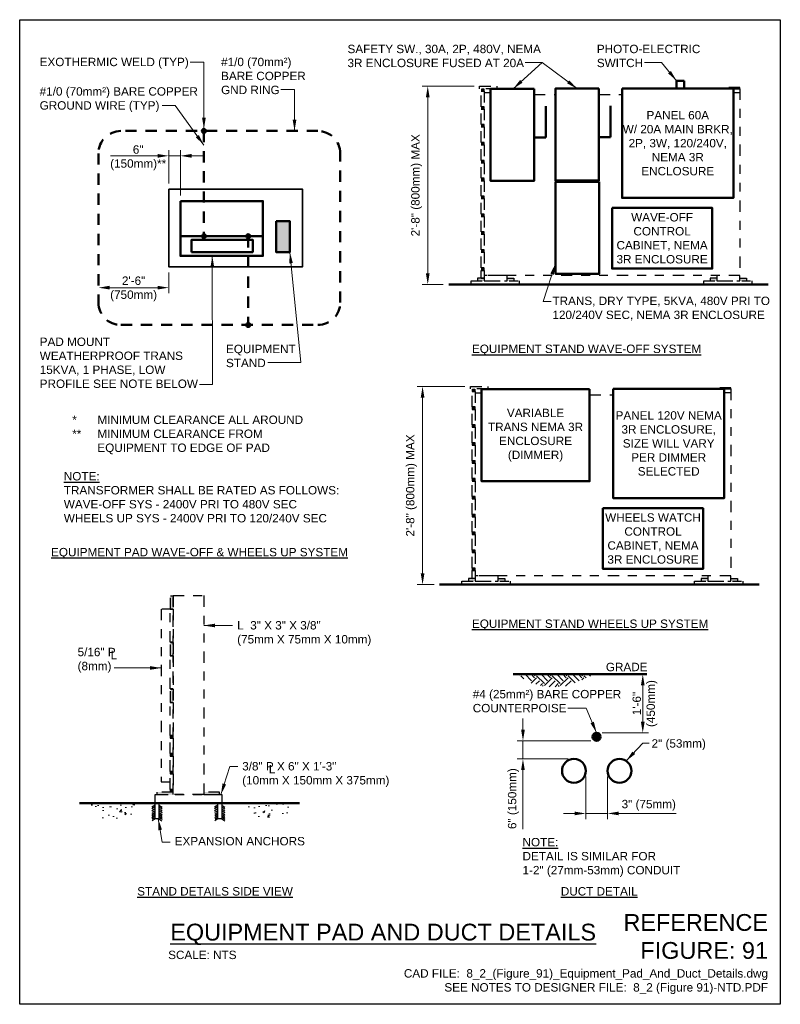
# Model space of a CAD drawing. Header units: inches. Extents: x 0 to 8.5, y 0 to 11.
import ezdxf

# ---------------------------------------------------------------- set-up
doc = ezdxf.new("R2010")
doc.units = ezdxf.units.IN
doc.header["$LTSCALE"] = 0.5
doc.header["$MEASUREMENT"] = 0
doc.header["$PDSIZE"] = 2
doc.linetypes.add('DASHED2', pattern=[0.375, 0.25, -0.125])
doc.linetypes.add('DIVIDE2', pattern=[0.625, 0.25, -0.125, 0, -0.125, 0, -0.125])
doc.layers.get('0').update_dxf_attribs({"linetype": 'CONTINUOUS', "lineweight": 35})
doc.layers.get('DEFPOINTS').update_dxf_attribs({"linetype": 'CONTINUOUS', "lineweight": 35})
for name, color, linetype, lineweight in [('C-GRAD-FNSH', 4, 'CONTINUOUS', 50), ('E-GRND-CIRC', 4, 'CONTINUOUS', 50), ('E-GRND-EQUI', 83, 'CONTINUOUS', 50), ('E-POWR-DEVC', 23, 'CONTINUOUS', 50), ('E-POWR-XFMR-PADM', 23, 'CONTINUOUS', 50), ('E-POWR-XFMR-POLM', 23, 'CONTINUOUS', 50), ('G-ANNO-PATT', 8, 'CONTINUOUS', 18), ('G-ANNO-RDME', 5, 'CONTINUOUS', 18), ('S-FNDN-PEDS', 41, 'CONTINUOUS', 35), ('S-FSTN-ABLT', 30, 'CONTINUOUS', 25), ('S-OTLN-STRC', 5, 'DIVIDE2', 25)]:
    doc.layers.add(name, color=color, linetype=linetype, lineweight=lineweight)
for name, color, linetype in [('G-ANNO-DIMS', 7, 'CONTINUOUS'), ('G-ANNO-TEXT', 7, 'CONTINUOUS'), ('G-ANNO-TTLB', 7, 'CONTINUOUS')]:
    doc.layers.add(name, color=color, linetype=linetype)
doc.styles.add('00-E-TITLE-1_1', font='arial.ttf', dxfattribs={"height": 0.1875})
doc.styles.add('01-E-BLDG-1_1', font='arial.ttf', dxfattribs={"height": 0.09375})
doc.dimstyles.new('01-E-BLDG-1_1', dxfattribs={"dimtxt": 0.09375, "dimasz": 0.125, "dimexe": 0.0625, "dimexo": 0.0625, "dimgap": 0.0625, "dimtad": 1, "dimdec": 4, "dimzin": 3, "dimdsep": 46, "dimlunit": 4, "dimtxsty": '01-E-BLDG-1_1', "dimcen": 0.0625, "dimclrd": 1, "dimclre": 1, "dimclrt": 256, "dimazin": 0, "dimtfac": 1, "dimtdec": 4, "dimtmove": 1, "dimatfit": 3, "dimfxl": 1, "dimfrac": 2, "dimtolj": 1, "dimtzin": 3, "dimlwd": 0, "dimlwe": 0, "dimarcsym": 0})

# ---------------------------------------------------------------- blocks, each defined once
blk = doc.blocks.new('*D2')
at = {"layer": 'DEFPOINTS', "color": 0, "lineweight": 0, "transparency": 16777216}
for p in [(6.327, 2.608), (6.569, 2.608), (6.569, 2.132)]:
    blk.add_point(p, dxfattribs=at)
at = {"layer": 'G-ANNO-DIMS', "color": 1, "lineweight": 0, "transparency": 16777216}
for p, q in [((6.327, 2.545), (6.327, 2.07)), ((6.569, 2.545), (6.569, 2.07)), ((6.202, 2.132), (6.077, 2.132)), ((6.327, 2.132), (6.569, 2.132)), ((6.694, 2.132), (6.819, 2.132))]:
    blk.add_line(p, q, dxfattribs=at)
for points in [[(6.202, 2.153), (6.202, 2.112), (6.327, 2.132)], [(6.694, 2.153), (6.694, 2.112), (6.569, 2.132)]]:
    blk.add_solid(points, dxfattribs=at)
at = {"layer": 'G-ANNO-DIMS', "transparency": 16777216, "insert": (7.03, 2.223), "char_height": 0.09375, "attachment_point": 5, "style": '01-E-BLDG-1_1'}
blk.add_mtext('\\A1;3" (75mm)', dxfattribs=at)
blk = doc.blocks.new('G-TDT2')
at = {"linetype": 'ByBlock', "lineweight": -2}
h = blk.add_hatch(color=256, dxfattribs=at)
edge = h.paths.add_edge_path()
edge.add_arc((0, 0), 0.0444, 0, 360)
at = {"color": 0, "linetype": 'ByBlock', "lineweight": -2}
blk.add_circle((0, 0), 0.0444, dxfattribs=at)
blk = doc.blocks.new('*D3')
at = {"layer": 'DEFPOINTS', "color": 0, "lineweight": 0, "transparency": 16777216}
for p in [(5.624, 2.944), (6.447, 2.944), (6.194, 2.741)]:
    blk.add_point(p, dxfattribs=at)
at = {"layer": 'G-ANNO-DIMS', "color": 1, "lineweight": 0, "transparency": 16777216}
for p, q in [((5.624, 3.069), (5.624, 3.194)), ((6.384, 2.944), (5.561, 2.944)), ((5.624, 2.741), (5.624, 2.944)), ((6.131, 2.741), (5.561, 2.741)), ((5.624, 2.616), (5.624, 2.491))]:
    blk.add_line(p, q, dxfattribs=at)
for points in [[(5.603, 3.069), (5.645, 3.069), (5.624, 2.944)], [(5.603, 2.616), (5.645, 2.616), (5.624, 2.741)]]:
    blk.add_solid(points, dxfattribs=at)
at = {"layer": 'G-ANNO-DIMS', "transparency": 16777216, "insert": (5.517, 2.298), "char_height": 0.09375, "attachment_point": 5, "rotation": 90, "style": '01-E-BLDG-1_1'}
blk.add_mtext('\\A1;6" (150mm)', dxfattribs=at)
blk = doc.blocks.new('*D4')
at = {"layer": 'DEFPOINTS', "color": 0, "lineweight": 0, "transparency": 16777216}
for p in [(5.039, 6.903), (4.502, 4.689), (4.693, 4.689)]:
    blk.add_point(p, dxfattribs=at)
at = {"layer": 'G-ANNO-DIMS', "color": 1, "lineweight": 0, "transparency": 16777216}
for p, q in [((4.976, 6.903), (4.44, 6.903)), ((4.502, 6.778), (4.502, 4.814)), ((4.631, 4.689), (4.44, 4.689))]:
    blk.add_line(p, q, dxfattribs=at)
for points in [[(4.482, 6.778), (4.523, 6.778), (4.502, 6.903)], [(4.482, 4.814), (4.523, 4.814), (4.502, 4.689)]]:
    blk.add_solid(points, dxfattribs=at)
at = {"layer": 'G-ANNO-DIMS', "transparency": 16777216, "insert": (4.378, 5.796), "char_height": 0.09375, "attachment_point": 5, "rotation": 90, "style": '01-E-BLDG-1_1'}
blk.add_mtext('\\A1;2\'-8" (800mm) MAX', dxfattribs=at)
blk = doc.blocks.new('*D5')
at = {"layer": 'DEFPOINTS', "color": 0, "lineweight": 0, "transparency": 16777216}
for p in [(6.447, 3.687), (6.963, 3.687), (6.447, 3.033)]:
    blk.add_point(p, dxfattribs=at)
at = {"layer": 'G-ANNO-DIMS', "color": 1, "lineweight": 0, "transparency": 16777216}
for p, q in [((6.963, 3.158), (6.963, 3.562)), ((6.509, 3.033), (7.026, 3.033))]:
    blk.add_line(p, q, dxfattribs=at)
for points in [[(6.942, 3.562), (6.984, 3.562), (6.963, 3.687)], [(6.942, 3.158), (6.984, 3.158), (6.963, 3.033)]]:
    blk.add_solid(points, dxfattribs=at)
at = {"layer": 'G-ANNO-DIMS', "transparency": 16777216, "insert": (6.988, 3.36), "char_height": 0.0938, "attachment_point": 5, "rotation": 90, "style": '01-E-BLDG-1_1'}
blk.add_mtext('\\A1;1\'-6"\\P(450mm)', dxfattribs=at)
blk = doc.blocks.new('*D6')
at = {"layer": 'DEFPOINTS', "color": 0, "lineweight": 0, "transparency": 16777216}
for p in [(5.14, 10.257), (4.56, 8.043), (4.795, 8.043)]:
    blk.add_point(p, dxfattribs=at)
at = {"layer": 'G-ANNO-DIMS', "color": 1, "lineweight": 0, "transparency": 16777216}
for p, q in [((5.078, 10.257), (4.497, 10.257)), ((4.56, 10.132), (4.56, 8.168)), ((4.732, 8.043), (4.497, 8.043))]:
    blk.add_line(p, q, dxfattribs=at)
for points in [[(4.539, 10.132), (4.581, 10.132), (4.56, 10.257)], [(4.539, 8.168), (4.581, 8.168), (4.56, 8.043)]]:
    blk.add_solid(points, dxfattribs=at)
at = {"layer": 'G-ANNO-DIMS', "transparency": 16777216, "insert": (4.436, 9.15), "char_height": 0.09375, "attachment_point": 5, "rotation": 90, "style": '01-E-BLDG-1_1'}
blk.add_mtext('\\A1;2\'-8" (800mm) MAX', dxfattribs=at)
blk = doc.blocks.new('G-TDT1')
at = {"linetype": 'ByBlock', "lineweight": -2}
h = blk.add_hatch(color=256, dxfattribs=at)
edge = h.paths.add_edge_path()
edge.add_arc((0, 0), 0.0222, 0, 360)
at = {"color": 0, "linetype": 'ByBlock', "lineweight": -2}
blk.add_circle((0, 0), 0.0222, dxfattribs=at)
blk = doc.blocks.new('*D8')
at = {"layer": 'DEFPOINTS', "color": 0, "lineweight": 0, "transparency": 16777216}
for p in [(1.666, 8.239), (1.666, 8.006), (0.88, 7.839)]:
    blk.add_point(p, dxfattribs=at)
at = {"layer": 'G-ANNO-DIMS', "color": 1, "lineweight": 0, "transparency": 16777216}
for p, q in [((1.666, 8.177), (1.666, 7.944)), ((1.005, 8.006), (1.541, 8.006))]:
    blk.add_line(p, q, dxfattribs=at)
for points in [[(1.005, 8.027), (1.005, 7.986), (0.88, 8.006)], [(1.541, 8.027), (1.541, 7.986), (1.666, 8.006)]]:
    blk.add_solid(points, dxfattribs=at)
at = {"layer": 'G-ANNO-DIMS', "transparency": 16777216, "insert": (1.273, 7.992), "char_height": 0.0938, "attachment_point": 5, "style": '01-E-BLDG-1_1'}
blk.add_mtext('\\A1;2\'-6"\\P(750mm)', dxfattribs=at)

msp = doc.modelspace()

# ---------------------------------------------------------------- hatches: boundary and pattern name
at = {"layer": 'E-POWR-DEVC'}
msp.add_hatch(color=256, dxfattribs=at).paths.add_polyline_path([(2.86434, 8.74779), (3.01979, 8.74779), (3.01979, 8.40312), (2.86434, 8.40312)])
at = {"layer": 'G-ANNO-PATT'}
h = msp.add_hatch(dxfattribs=at)
h.set_pattern_fill('EARTH', color=256, scale=0.5, angle=45, style=0)
h.set_pattern_definition([(45, (-19.52577, -8.88053), (1e-17, 0.1767767), [0.125, -0.125]), (45, (-19.55892, -8.84738), (1e-17, 0.1767767), [0.125, -0.125]), (45, (-19.59206, -8.81423), (1e-17, 0.1767767), [0.125, -0.125]), (135, (-19.59206, -8.79214), (-0.1767767, 3e-17), [0.125, -0.125]), (135, (-19.55892, -8.75899), (-0.1767767, 3e-17), [0.125, -0.125]), (135, (-19.52577, -8.72585), (-0.1767767, 3e-17), [0.125, -0.125])])
h.paths.add_polyline_path([(6.42661, 3.68685), (5.5732, 3.68685), (5.67743, 3.59894), (5.88259, 3.54441), (6.11916, 3.55413)])
h = msp.add_hatch(dxfattribs=at)
h.set_pattern_fill('AR-CONC', color=256, scale=0.03125, style=0)
h.set_pattern_definition([(50, (-20.07533, -10.01297), (0.2241438, -0.01961), [0.0234375, -0.2578125]), (355, (-20.07533, -10.01297), (-0.0433598, 0.23506), [0.01875, -0.20625]), (100.4514, (-20.05665, -10.0146), (0.1807842, 0.2154499), [0.0199188, -0.219107]), (46.1842, (-20.07533, -9.95047), (0.3335128, -0.0517247), [0.0351562, -0.3867187]), (96.6356, (-20.04753, -9.9548), (0.292082, 0.304412), [0.029878, -0.3286603]), (351.1842, (-20.07533, -9.95047), (0.292082, 0.304412), [0.028125, -0.309375]), (21, (-20.04408, -9.9661), (0.1865335, -0.1258184), [0.0234375, -0.2578125]), (326, (-20.04408, -9.9661), (0.076036, 0.2266094), [0.01875, -0.20625]), (71.4514, (-20.02853, -9.97658), (0.2625696, 0.1007908), [0.0199188, -0.219107]), (37.5, (-20.07533, -10.012974), (0.00379995, 0.10402933), [0, -0.20375, 0, -0.209375, 0, -0.20703125]), (7.5, (-20.07533, -10.01297), (0.08220923, 0.12325366), [0, -0.119375, 0, -0.1990625, 0, -0.07890625]), (327.5, (-20.14501, -10.01297), (0.1668195, -0.0070484), [0, -0.078125, 0, -0.24375, 0, -0.3234375]), (317.5, (-20.17626, -10.01297), (0.1822457, 0.0312828), [0, -0.1015625, 0, -0.161875, 0, -0.2296875])])
h.paths.add_polyline_path([(1.29189, 2.24587), (0.802, 2.24587), (0.81913, 2.14246), (0.97065, 2.05912), (1.22764, 2.06715)])
h = msp.add_hatch(dxfattribs=at)
h.set_pattern_fill('AR-CONC', color=256, scale=0.03125, style=0)
h.set_pattern_definition([(50, (-20.13783, -10.01297), (0.2241438, -0.01961), [0.0234375, -0.2578125]), (355, (-20.13783, -10.01297), (-0.0433598, 0.23506), [0.01875, -0.20625]), (100.4514, (-20.11915, -10.0146), (0.1807842, 0.2154499), [0.0199188, -0.219107]), (46.1842, (-20.13783, -9.95047), (0.3335128, -0.0517247), [0.0351562, -0.3867187]), (96.6356, (-20.11003, -9.9548), (0.292082, 0.304412), [0.029878, -0.3286603]), (351.1842, (-20.13783, -9.95047), (0.292082, 0.304412), [0.028125, -0.309375]), (21, (-20.10658, -9.9661), (0.1865335, -0.1258184), [0.0234375, -0.2578125]), (326, (-20.10658, -9.9661), (0.076036, 0.2266094), [0.01875, -0.20625]), (71.4514, (-20.09103, -9.97658), (0.2625696, 0.1007908), [0.0199188, -0.219107]), (37.5, (-20.13783, -10.012974), (0.00379995, 0.10402933), [0, -0.20375, 0, -0.209375, 0, -0.20703125]), (7.5, (-20.13783, -10.01297), (0.08220923, 0.12325366), [0, -0.119375, 0, -0.1990625, 0, -0.07890625]), (327.5, (-20.20751, -10.01297), (0.1668195, -0.0070484), [0, -0.078125, 0, -0.24375, 0, -0.3234375]), (317.5, (-20.23876, -10.01297), (0.1822457, 0.0312828), [0, -0.1015625, 0, -0.161875, 0, -0.2296875])])
h.paths.add_polyline_path([(2.5407, 2.24587), (2.58487, 2.13648), (2.77512, 2.02709), (2.99043, 2.13648), (3.00955, 2.24587)])
at = {"layer": 'S-OTLN-STRC'}
for points in [[(7.92016, 10.22881), (8.04935, 10.22881), (8.04935, 10.24172), (7.92016, 10.24172)], [(5.16277, 10.22718), (5.18687, 10.22718), (5.18687, 10.2004), (5.16277, 10.2004)], [(5.16277, 10.02769), (5.18687, 10.02769), (5.18687, 10.00091), (5.16277, 10.00091)], [(5.16277, 9.8282), (5.18687, 9.8282), (5.18687, 9.80142), (5.16277, 9.80142)], [(5.16277, 9.62737), (5.18687, 9.62737), (5.18687, 9.6006), (5.16277, 9.6006)], [(5.16277, 9.42789), (5.18687, 9.42789), (5.18687, 9.40111), (5.16277, 9.40111)], [(5.16277, 9.22747), (5.18687, 9.22747), (5.18687, 9.20069), (5.16277, 9.20069)], [(5.16277, 9.02798), (5.18687, 9.02798), (5.18687, 9.00121), (5.16277, 9.00121)], [(5.16277, 8.8285), (5.18687, 8.8285), (5.18687, 8.80172), (5.16277, 8.80172)], [(5.16277, 8.62901), (5.18687, 8.62901), (5.18687, 8.60223), (5.16277, 8.60223)], [(5.16277, 8.42818), (5.18687, 8.42818), (5.18687, 8.4014), (5.16277, 8.4014)], [(5.16277, 8.22588), (5.18687, 8.22588), (5.18687, 8.19911), (5.16277, 8.19911)], [(5.06129, 6.87294), (5.08539, 6.87294), (5.08539, 6.84617), (5.06129, 6.84617)], [(7.81868, 6.87457), (7.94787, 6.87457), (7.94787, 6.88749), (7.81868, 6.88749)], [(5.06129, 6.67345), (5.08539, 6.67345), (5.08539, 6.64668), (5.06129, 6.64668)], [(5.06129, 6.47397), (5.08539, 6.47397), (5.08539, 6.44719), (5.06129, 6.44719)], [(5.06129, 6.27314), (5.08539, 6.27314), (5.08539, 6.24636), (5.06129, 6.24636)], [(5.06129, 6.07365), (5.08539, 6.07365), (5.08539, 6.04688), (5.06129, 6.04688)], [(5.06129, 5.87324), (5.08539, 5.87324), (5.08539, 5.84646), (5.06129, 5.84646)], [(5.06129, 5.67375), (5.08539, 5.67375), (5.08539, 5.64697), (5.06129, 5.64697)], [(5.06129, 5.47426), (5.08539, 5.47426), (5.08539, 5.44749), (5.06129, 5.44749)], [(5.06129, 5.27477), (5.08539, 5.27477), (5.08539, 5.248), (5.06129, 5.248)], [(5.06129, 5.07395), (5.08539, 5.07395), (5.08539, 5.04717), (5.06129, 5.04717)], [(5.06129, 4.87165), (5.08539, 4.87165), (5.08539, 4.84487), (5.06129, 4.84487)], [(1.7133, 4.56356), (1.68616, 4.56356), (1.68616, 4.41586), (1.7133, 4.41586)], [(1.7133, 4.0421), (1.68616, 4.0421), (1.68616, 3.8944), (1.7133, 3.8944)], [(1.7133, 3.52063), (1.68616, 3.52063), (1.68616, 3.37293), (1.7133, 3.37293)], [(1.68549, 3.00009), (1.7096, 3.00009), (1.7096, 2.97331), (1.68549, 2.97331)], [(1.68549, 2.8006), (1.7096, 2.8006), (1.7096, 2.77382), (1.68549, 2.77382)], [(1.68549, 2.60111), (1.7096, 2.60111), (1.7096, 2.57433), (1.68549, 2.57433)], [(1.68549, 2.40028), (1.7096, 2.40028), (1.7096, 2.37351), (1.68549, 2.37351)]]:
    msp.add_hatch(color=256, dxfattribs=at).paths.add_polyline_path(points)
h = msp.add_hatch(color=256, dxfattribs=at)
h.paths.add_polyline_path([(5.19103, 8.11307), (5.1161, 8.11307), (5.1161, 8.08208), (5.19103, 8.08208)])
h.paths.add_polyline_path([(5.52175, 8.11307), (5.4494, 8.11307), (5.4494, 8.08208), (5.52175, 8.08208)])
h = msp.add_hatch(color=256, dxfattribs=at)
h.paths.add_polyline_path([(7.79097, 8.11298), (7.71604, 8.11298), (7.71604, 8.08198), (7.79097, 8.08198)])
h.paths.add_polyline_path([(8.1217, 8.11298), (8.04935, 8.11298), (8.04935, 8.08198), (8.1217, 8.08198)])
h = msp.add_hatch(color=256, dxfattribs=at)
h.paths.add_polyline_path([(5.08955, 4.75884), (5.01462, 4.75884), (5.01462, 4.72784), (5.08955, 4.72784)])
h.paths.add_polyline_path([(5.42027, 4.75884), (5.34792, 4.75884), (5.34792, 4.72784), (5.42027, 4.72784)])
h = msp.add_hatch(color=256, dxfattribs=at)
h.paths.add_polyline_path([(7.68949, 4.75874), (7.61456, 4.75874), (7.61456, 4.72775), (7.68949, 4.72775)])
h.paths.add_polyline_path([(8.02021, 4.75874), (7.94787, 4.75874), (7.94787, 4.72775), (8.02021, 4.72775)])
h = msp.add_hatch(color=256, dxfattribs=at)
h.paths.add_polyline_path([(1.53268, 2.34313), (1.7136, 2.34313), (1.7136, 2.37026), (1.53268, 2.37026)])
h.paths.add_polyline_path([(2.05735, 2.34313), (2.23375, 2.34313), (2.23375, 2.37026), (2.05735, 2.37026)])

# ---------------------------------------------------------------- linework, layer by layer
at = {"layer": 'C-GRAD-FNSH'}
for p, q in [((4.79454, 8.04334), (8.36382, 8.04334)), ((4.69306, 4.68911), (8.26233, 4.68911)), ((5.5154, 3.68685), (7.01022, 3.68685)), ((0.66984, 2.24587), (3.12621, 2.24587))]:
    msp.add_line(p, q, dxfattribs=at)
at = {"layer": 'E-GRND-CIRC', "linetype": 'DASHED2'}
for p, q in [((2.05885, 9.7564), (2.05885, 8.58111)), ((2.55345, 8.58111), (2.55345, 7.58945))]:
    msp.add_line(p, q, dxfattribs=at)
msp.add_lwpolyline([(3.33203, 9.75652), (1.13039, 9.75652, 0.41421356), (0.88039, 9.50652), (0.88039, 7.8392, 0.41421356), (1.13039, 7.5892), (3.33203, 7.5892, 0.41421356), (3.58203, 7.8392), (3.58203, 9.50652, 0.41421356)], format="xyb", close=True, dxfattribs=at)
at = {"layer": 'E-GRND-CIRC'}
for centre in [(6.19376, 2.60774), (6.70263, 2.60779)]:
    msp.add_circle(centre, 0.13323, dxfattribs=at)
at = {"layer": 'E-POWR-DEVC'}
for p, q in [((7.34084, 10.23021), (7.34084, 10.31824)), ((7.34084, 10.31824), (7.42609, 10.31824)), ((7.42609, 10.31824), (7.42609, 10.23021)), ((5.88043, 10.03279), (5.88043, 9.68225)), ((6.60192, 10.03682), (6.60192, 9.68628)), ((5.88043, 9.68225), (5.75145, 9.68225)), ((6.60192, 9.68628), (6.47294, 9.68628))]:
    msp.add_line(p, q, dxfattribs=at)
for points in [[(6.47229, 10.23021), (5.98618, 10.23021), (5.98618, 9.20183), (6.47229, 9.20183)], [(6.73231, 10.23021), (7.97587, 10.23021), (7.97587, 9.00971), (6.73231, 9.00971)], [(5.74877, 10.22697), (5.26265, 10.22697), (5.26265, 9.19859), (5.74877, 9.19859)], [(6.61926, 8.89671), (7.73847, 8.89671), (7.73847, 8.21865), (6.61926, 8.21865)], [(2.86434, 8.74779), (3.01979, 8.74779), (3.01979, 8.40312), (2.86434, 8.40312)], [(6.63083, 6.87598), (7.87439, 6.87598), (7.87439, 5.65548), (6.63083, 5.65548)], [(6.51778, 5.54247), (7.63699, 5.54247), (7.63699, 4.86442), (6.51778, 4.86442)]]:
    msp.add_lwpolyline(points, close=True, dxfattribs=at)
at = {"layer": 'E-POWR-XFMR-PADM'}
msp.add_line((1.79601, 8.58111), (2.71738, 8.58111), dxfattribs=at)
for points in [[(1.79601, 8.97381), (2.71738, 8.97381), (2.71738, 8.36074), (1.79601, 8.36074)], [(1.92037, 8.40312), (2.60433, 8.40312), (2.60433, 8.54155), (1.92037, 8.54155)]]:
    msp.add_lwpolyline(points, close=True, dxfattribs=at)
at = {"layer": 'E-POWR-XFMR-POLM'}
for points in [[(6.47438, 9.18812), (5.98826, 9.18812), (5.98826, 8.15974), (6.47438, 8.15974)], [(6.36836, 6.87274), (5.16117, 6.87274), (5.16117, 5.84435), (6.36836, 5.84435)]]:
    msp.add_lwpolyline(points, close=True, dxfattribs=at)
at = {"layer": 'G-ANNO-DIMS', "color": 1, "lineweight": 0}
for p, q in [((1.541, 9.47894), (1.01322, 9.47894)), ((1.666, 9.1691), (1.666, 9.54144)), ((1.79601, 9.47894), (1.666, 9.47894)), ((1.79601, 9.03631), (1.79601, 9.54144)), ((1.92101, 9.47894), (2.04601, 9.47894)), ((5.62397, 2.49097), (5.62397, 1.95756)), ((6.8194, 2.1324), (7.33531, 2.1324))]:
    msp.add_line(p, q, dxfattribs=at)
at = {"layer": 'G-ANNO-DIMS', "color": 1}
for points in [[(1.541, 9.49977), (1.541, 9.4581), (1.666, 9.47894)], [(1.92101, 9.49977), (1.92101, 9.4581), (1.79601, 9.47894)]]:
    msp.add_solid(points, dxfattribs=at)
at = {"layer": 'G-ANNO-TTLB'}
msp.add_lwpolyline([(8.5, 0), (0, 0), (0, 11), (8.5, 11)], close=True, dxfattribs=at)
at = {"layer": 'S-FNDN-PEDS'}
msp.add_lwpolyline([(1.666, 9.1066), (3.1611, 9.1066), (3.1611, 8.23925), (1.666, 8.23925)], close=True, dxfattribs=at)
at = {"layer": 'S-FSTN-ABLT'}
for p, q in [((1.51236, 2.22424), (1.47599, 2.20108)), ((1.51217, 2.20485), (1.47674, 2.18224)), ((1.55646, 2.22424), (1.59283, 2.20108)), ((1.55665, 2.20485), (1.59208, 2.18224)), ((2.21358, 2.22424), (2.17721, 2.20108)), ((2.21339, 2.20485), (2.17796, 2.18224)), ((2.25768, 2.22424), (2.29406, 2.20108)), ((2.25787, 2.20485), (2.2933, 2.18224)), ((1.51217, 2.18375), (1.47674, 2.16114)), ((1.51217, 2.16265), (1.4775, 2.14155)), ((1.51217, 2.14231), (1.47825, 2.12045)), ((1.51217, 2.12347), (1.47825, 2.10237)), ((1.51217, 2.10387), (1.47825, 2.08428)), ((1.55665, 2.18375), (1.59208, 2.16114)), ((1.55665, 2.16265), (1.59133, 2.14155)), ((1.55665, 2.14231), (1.59057, 2.12045)), ((1.55665, 2.12347), (1.59057, 2.10237)), ((1.55665, 2.10387), (1.59057, 2.08428)), ((2.21339, 2.18375), (2.17796, 2.16114)), ((2.21339, 2.16265), (2.17872, 2.14155)), ((2.21339, 2.14231), (2.17947, 2.12045)), ((2.21339, 2.12347), (2.17947, 2.10237)), ((2.21339, 2.10387), (2.17947, 2.08428)), ((2.25787, 2.18375), (2.2933, 2.16114)), ((2.25787, 2.16265), (2.29255, 2.14155)), ((2.25787, 2.14231), (2.29179, 2.12045)), ((2.25787, 2.12347), (2.29179, 2.10237)), ((2.25787, 2.10387), (2.29179, 2.08428)), ((1.51217, 2.08654), (1.47825, 2.0677)), ((1.51217, 2.07072), (1.479, 2.05112)), ((1.55665, 2.08654), (1.59057, 2.0677)), ((1.55665, 2.07072), (1.58982, 2.05112)), ((2.21339, 2.08654), (2.17947, 2.0677)), ((2.21339, 2.07072), (2.18023, 2.05112)), ((2.25787, 2.08654), (2.29179, 2.0677)), ((2.25787, 2.07072), (2.29104, 2.05112))]:
    msp.add_line(p, q, dxfattribs=at)
for points in [[(1.51236, 2.24617), (1.55625, 2.24617), (1.55625, 2.07069), (1.51236, 2.07069)], [(2.21358, 2.24617), (2.25747, 2.24617), (2.25747, 2.07069), (2.21358, 2.07069)]]:
    msp.add_lwpolyline(points, close=True, dxfattribs=at)
at = {"layer": 'S-OTLN-STRC'}
for p, q in [((5.19089, 10.18485), (5.26265, 10.18485)), ((5.74877, 10.16241), (5.98618, 10.16241)), ((6.47229, 10.16241), (6.73231, 10.16241)), ((7.97587, 10.18748), (8.04935, 10.18748)), ((8.04935, 10.22881), (8.04935, 8.1419)), ((8.04935, 8.1419), (5.23563, 8.1419)), ((5.19103, 8.11307), (5.1161, 8.11307)), ((5.1161, 8.11307), (5.1161, 8.08208)), ((5.4494, 8.11307), (5.52175, 8.11307)), ((5.52175, 8.11307), (5.52175, 8.08208)), ((7.79097, 8.11298), (7.71604, 8.11298)), ((7.71604, 8.11298), (7.71604, 8.08198)), ((8.04935, 8.11298), (8.1217, 8.11298)), ((8.1217, 8.11298), (8.1217, 8.08198)), ((5.08941, 6.83062), (5.16117, 6.83062)), ((7.87439, 6.83325), (7.94787, 6.83325)), ((7.94787, 6.87457), (7.94787, 4.78767)), ((6.37081, 6.80817), (6.63083, 6.80817)), ((5.08955, 4.75884), (5.01462, 4.75884)), ((5.01462, 4.75884), (5.01462, 4.72784)), ((7.94787, 4.78767), (5.13415, 4.78767)), ((5.34792, 4.75884), (5.42027, 4.75884)), ((5.42027, 4.75884), (5.42027, 4.72784)), ((7.68949, 4.75874), (7.61456, 4.75874)), ((7.61456, 4.75874), (7.61456, 4.72775)), ((7.94787, 4.75874), (8.02021, 4.75874)), ((8.02021, 4.75874), (8.02021, 4.72775)), ((1.7133, 4.41586), (1.58062, 4.41586)), ((1.58062, 4.41586), (1.58062, 2.48373)), ((1.58062, 2.48373), (1.68013, 2.48373))]:
    msp.add_line(p, q, dxfattribs=at)
for points in [[(5.33327, 10.22925), (5.14004, 10.22925), (5.14004, 10.25742), (5.33327, 10.25742)], [(7.92016, 10.22881), (8.04935, 10.22881), (8.04935, 10.24172), (7.92016, 10.24172)], [(5.15741, 10.20026), (5.19089, 10.20026), (5.19089, 10.02728), (5.15741, 10.02728)], [(5.16277, 10.22718), (5.18687, 10.22718), (5.18687, 10.2004), (5.16277, 10.2004)], [(5.16277, 10.02769), (5.18687, 10.02769), (5.18687, 10.00091), (5.16277, 10.00091)], [(5.15741, 10.00077), (5.19089, 10.00077), (5.19089, 9.8278), (5.15741, 9.8278)], [(5.15741, 9.80128), (5.19089, 9.80128), (5.19089, 9.62831), (5.15741, 9.62831)], [(5.16277, 9.8282), (5.18687, 9.8282), (5.18687, 9.80142), (5.16277, 9.80142)], [(5.15741, 9.60046), (5.19089, 9.60046), (5.19089, 9.42748), (5.15741, 9.42748)], [(5.16277, 9.62737), (5.18687, 9.62737), (5.18687, 9.6006), (5.16277, 9.6006)], [(5.15741, 9.40097), (5.19089, 9.40097), (5.19089, 9.22799), (5.15741, 9.22799)], [(5.16277, 9.42789), (5.18687, 9.42789), (5.18687, 9.40111), (5.16277, 9.40111)], [(5.15741, 9.20055), (5.19089, 9.20055), (5.19089, 9.02758), (5.15741, 9.02758)], [(5.16277, 9.22747), (5.18687, 9.22747), (5.18687, 9.20069), (5.16277, 9.20069)], [(5.16277, 9.02798), (5.18687, 9.02798), (5.18687, 9.00121), (5.16277, 9.00121)], [(5.15741, 9.00107), (5.19089, 9.00107), (5.19089, 8.82809), (5.15741, 8.82809)], [(5.15741, 8.80158), (5.19089, 8.80158), (5.19089, 8.6286), (5.15741, 8.6286)], [(5.16277, 8.8285), (5.18687, 8.8285), (5.18687, 8.80172), (5.16277, 8.80172)], [(5.15741, 8.60209), (5.19089, 8.60209), (5.19089, 8.42912), (5.15741, 8.42912)], [(5.16277, 8.62901), (5.18687, 8.62901), (5.18687, 8.60223), (5.16277, 8.60223)], [(5.15741, 8.40127), (5.19089, 8.40127), (5.19089, 8.22829), (5.15741, 8.22829)], [(5.16277, 8.42818), (5.18687, 8.42818), (5.18687, 8.4014), (5.16277, 8.4014)], [(5.15741, 8.19897), (5.19089, 8.19897), (5.19089, 8.11034), (5.15741, 8.109)], [(5.16277, 8.22588), (5.18687, 8.22588), (5.18687, 8.19911), (5.16277, 8.19911)], [(5.4494, 8.14148), (5.19103, 8.14148), (5.19103, 8.08208), (5.4494, 8.08208)], [(8.04935, 8.14139), (7.79097, 8.14139), (7.79097, 8.08198), (8.04935, 8.08198)], [(5.04375, 8.08208), (5.58118, 8.08208), (5.58118, 8.04333), (5.04375, 8.04333)], [(7.6437, 8.08198), (8.18112, 8.08198), (8.18112, 8.04324), (7.6437, 8.04324)], [(5.23179, 6.87502), (5.03856, 6.87502), (5.03856, 6.90318), (5.23179, 6.90318)], [(5.05593, 6.84603), (5.08941, 6.84603), (5.08941, 6.67305), (5.05593, 6.67305)], [(5.06129, 6.87294), (5.08539, 6.87294), (5.08539, 6.84617), (5.06129, 6.84617)], [(7.81868, 6.87457), (7.94787, 6.87457), (7.94787, 6.88749), (7.81868, 6.88749)], [(5.05593, 6.64654), (5.08941, 6.64654), (5.08941, 6.47356), (5.05593, 6.47356)], [(5.06129, 6.67345), (5.08539, 6.67345), (5.08539, 6.64668), (5.06129, 6.64668)], [(5.05593, 6.44705), (5.08941, 6.44705), (5.08941, 6.27408), (5.05593, 6.27408)], [(5.06129, 6.47397), (5.08539, 6.47397), (5.08539, 6.44719), (5.06129, 6.44719)], [(5.06129, 6.27314), (5.08539, 6.27314), (5.08539, 6.24636), (5.06129, 6.24636)], [(5.05593, 6.24623), (5.08941, 6.24623), (5.08941, 6.07325), (5.05593, 6.07325)], [(5.06129, 6.07365), (5.08539, 6.07365), (5.08539, 6.04688), (5.06129, 6.04688)], [(5.05593, 6.04674), (5.08941, 6.04674), (5.08941, 5.87376), (5.05593, 5.87376)], [(5.05593, 5.84632), (5.08941, 5.84632), (5.08941, 5.67335), (5.05593, 5.67335)], [(5.06129, 5.87324), (5.08539, 5.87324), (5.08539, 5.84646), (5.06129, 5.84646)], [(5.05593, 5.64683), (5.08941, 5.64683), (5.08941, 5.47386), (5.05593, 5.47386)], [(5.06129, 5.67375), (5.08539, 5.67375), (5.08539, 5.64697), (5.06129, 5.64697)], [(5.05593, 5.44735), (5.08941, 5.44735), (5.08941, 5.27437), (5.05593, 5.27437)], [(5.06129, 5.47426), (5.08539, 5.47426), (5.08539, 5.44749), (5.06129, 5.44749)], [(5.05593, 5.24786), (5.08941, 5.24786), (5.08941, 5.07488), (5.05593, 5.07488)], [(5.06129, 5.27477), (5.08539, 5.27477), (5.08539, 5.248), (5.06129, 5.248)], [(5.06129, 5.07395), (5.08539, 5.07395), (5.08539, 5.04717), (5.06129, 5.04717)], [(5.05593, 5.04703), (5.08941, 5.04703), (5.08941, 4.87406), (5.05593, 4.87406)], [(5.05593, 4.84473), (5.08941, 4.84473), (5.08941, 4.75611), (5.05593, 4.75477)], [(5.06129, 4.87165), (5.08539, 4.87165), (5.08539, 4.84487), (5.06129, 4.84487)], [(5.34792, 4.78725), (5.08955, 4.78725), (5.08955, 4.72784), (5.34792, 4.72784)], [(7.94787, 4.78715), (7.68949, 4.78715), (7.68949, 4.72775), (7.94787, 4.72775)], [(4.94227, 4.72784), (5.4797, 4.72784), (5.4797, 4.6891), (4.94227, 4.6891)], [(7.54222, 4.72775), (8.07964, 4.72775), (8.07964, 4.68901), (7.54222, 4.68901)], [(1.68616, 4.56356), (1.7133, 4.56356), (1.7133, 4.41586), (1.68616, 4.41586)], [(1.71331, 4.56657), (2.05681, 4.56657), (2.05681, 2.34305), (1.71331, 2.34305)], [(1.68013, 4.41586), (1.7133, 4.41586), (1.7133, 4.04511), (1.68013, 4.04511)], [(1.68616, 4.0421), (1.7133, 4.0421), (1.7133, 3.8944), (1.68616, 3.8944)], [(1.68013, 3.8944), (1.7133, 3.8944), (1.7133, 3.52365), (1.68013, 3.52365)], [(1.68616, 3.52063), (1.7133, 3.52063), (1.7133, 3.37293), (1.68616, 3.37293)], [(1.68013, 3.37293), (1.7133, 3.37293), (1.7133, 3.00218), (1.68013, 3.00218)], [(1.68013, 2.97317), (1.71361, 2.97317), (1.71361, 2.80019), (1.68013, 2.80019)], [(1.68549, 3.00009), (1.7096, 3.00009), (1.7096, 2.97331), (1.68549, 2.97331)], [(1.68013, 2.77368), (1.71361, 2.77368), (1.71361, 2.60071), (1.68013, 2.60071)], [(1.68549, 2.8006), (1.7096, 2.8006), (1.7096, 2.77382), (1.68549, 2.77382)], [(1.68013, 2.5742), (1.71361, 2.5742), (1.71361, 2.40122), (1.68013, 2.40122)], [(1.68549, 2.60111), (1.7096, 2.60111), (1.7096, 2.57433), (1.68549, 2.57433)], [(1.51239, 2.34305), (2.25773, 2.34305), (2.25773, 2.24587), (1.51239, 2.24587)], [(1.53268, 2.34313), (1.7136, 2.34313), (1.7136, 2.37026), (1.53268, 2.37026)], [(1.68549, 2.40028), (1.7096, 2.40028), (1.7096, 2.37351), (1.68549, 2.37351)], [(2.05735, 2.34313), (2.23375, 2.34313), (2.23375, 2.37026), (2.05735, 2.37026)]]:
    msp.add_lwpolyline(points, close=True, dxfattribs=at)

# ---------------------------------------------------------------- block references
at = {"layer": 'E-GRND-CIRC'}
for p in [(2.05885, 9.7564), (2.05885, 8.58111), (2.55345, 8.58111), (2.55345, 7.58945)]:
    msp.add_blockref('G-TDT1', p, dxfattribs=at)
at = {"layer": 'E-GRND-EQUI'}
msp.add_blockref('G-TDT2', (6.44655, 2.98861), dxfattribs=at)

# ---------------------------------------------------------------- texts
at = {"layer": 'G-ANNO-DIMS', "insert": (1.32402, 9.4573), "char_height": 0.09375, "width": 0.5952966, "attachment_point": 5, "style": '01-E-BLDG-1_1'}
msp.add_mtext('\\A1;6" (150mm)**', dxfattribs=at)
at = {"layer": 'G-ANNO-RDME', "attachment_point": 9, "rotation": 0}
for s, insert, char_height, width, style in [('REFERENCE FIGURE: 91', (8.36242, 0.50548), 0.1875, 1.660137, '00-E-TITLE-1_1'), ('CAD FILE:  8_2_(Figure_91)_Equipment_Pad_And_Duct_Details.dwg\\PSEE NOTES TO DESIGNER FILE:  8_2 (Figure 91)-NTD.PDF', (8.36242, 0.11416), 0.09375, 4.6000344, '01-E-BLDG-1_1')]:
    msp.add_mtext(s, dxfattribs=dict(at, insert=insert, char_height=char_height, width=width, style=style))
at = {"layer": 'G-ANNO-TEXT', "char_height": 0.09375, "style": '01-E-BLDG-1_1'}
for s, insert, width, attachment_point in [('SAFETY SW., 30A, 2P, 480V, NEMA 3R ENCLOSURE FUSED AT 20A', (3.66331, 10.72001), 2.1559771, 1), ('PHOTO-ELECTRIC SWITCH', (6.44971, 10.72001), 1.1550554, 1), ('EXOTHERMIC WELD (TYP)', (0.2231, 10.57473), 1.6745969, 1), ('\\A1;#1/0 (70mm²) BARE COPPER GND RING', (2.25075, 10.57473), 0.9962153, 1), ('\\A1;#1/0 (70mm²) BARE COPPER GROUND WIRE (TYP)', (0.2231, 10.24528), 1.8387445, 1), ('PANEL 60A\\PW/ 20A MAIN BRKR, 2P, 3W, 120/240V, NEMA 3R ENCLOSURE', (7.35409, 9.61996), 1.2481823, 5), ('WAVE-OFF CONTROL CABINET, NEMA 3R ENCLOSURE', (7.17886, 8.55768), 1.1055574, 5), ('TRANS, DRY TYPE, 5KVA, 480V PRI TO 120/240V SEC, NEMA 3R ENCLOSURE', (5.95384, 7.90579), 2.4261775, 1), ('PAD MOUNT WEATHERPROOF TRANS 15KVA, 1 PHASE, LOW PROFILE SEE NOTE BELOW', (0.22395, 7.44856), 1.8036649, 1), ('{\\LEQUIPMENT STAND WAVE-OFF SYSTEM}', (5.05436, 7.37008), 2.671247, 1), ('EQUIPMENT STAND', (2.30556, 7.36823), 0.7921869, 1), ('VARIABLE TRANS NEMA 3R ENCLOSURE (DIMMER)', (5.76476, 6.35855), 1.09152, 5), ('\\pi-0.28125,l0.375,t0.375;*^IMINIMUM CLEARANCE ALL AROUND\\P**^IMINIMUM CLEARANCE FROM EQUIPMENT TO EDGE OF PAD', (0.49323, 6.57717), 2.681583, 1), ('PANEL 120V NEMA 3R ENCLOSURE, SIZE WILL VARY PER DIMMER SELECTED', (7.25261, 6.26573), 1.2560758, 5), ('\\pi-0.46875,l0.46875;{\\LNOTE:} \\PTRANSFORMER SHALL BE RATED AS FOLLOWS:\\PWAVE-OFF SYS - 2400V PRI TO 480V SEC\\PWHEELS UP SYS - 2400V PRI TO 120/240V SEC', (0.49323, 5.94649), 3.5665966, 1), ('WHEELS WATCH CONTROL CABINET, NEMA 3R ENCLOSURE', (7.07738, 5.20344), 1.1044341, 5), ('{\\LEQUIPMENT PAD WAVE-OFF & WHEELS UP SYSTEM}', (2.00968, 5.03885), 3.4393037, 5), ('{\\LEQUIPMENT STAND WHEELS UP SYSTEM}', (5.05436, 4.29876), 2.671247, 1), ('L  3" X 3" X 3/8"\\P(75mm X 75mm X 10mm)', (2.43073, 4.28122), 1.5855062, 1), ('\\A1;5/16" P\\P(8mm) ', (0.64724, 3.98258), 0.6844468, 1), ('\\A1;L', (1.01542, 3.94953), 0.0810175, 1), ('GRADE', (6.55059, 3.81538), 0.5084079, 1), ('#4 (25mm²) BARE COPPER COUNTERPOISE', (5.06307, 3.51213), 1.6745222, 1), ('2" (53mm)', (7.06124, 2.96121), 0.6638219, 1), ('3/8" P X 6" X 1\'-3"\\P(10mm X 150mm X 375mm)', (2.48652, 2.70639), 1.8405547, 1), ('\\A1;L', (2.7838, 2.67509), 0.0810175, 1), ('EXPANSION ANCHORS', (1.73235, 1.86928), 2.1445359, 1), ('{\\LNOTE:\\P}DETAIL IS SIMILAR FOR  1-2" (27mm-53mm) CONDUIT', (5.6192, 1.85835), 1.7874258, 1), ('{\\LSTAND DETAILS SIDE VIEW}', (1.31344, 1.30919), 1.7844878, 1), ('{\\LDUCT DETAIL}', (6.04716, 1.30919), 0.8977396, 1), ('SCALE: NTS', (1.65919, 0.59904), 0.9679171, 1)]:
    msp.add_mtext(s, dxfattribs=dict(at, insert=insert, width=width, attachment_point=attachment_point))
at = {"layer": 'G-ANNO-TTLB', "insert": (1.68259, 0.9005), "char_height": 0.1875, "width": 4.7808298, "attachment_point": 1, "style": '00-E-TITLE-1_1'}
msp.add_mtext('{\\LEQUIPMENT PAD AND DUCT DETAILS}', dxfattribs=at)

# ---------------------------------------------------------------- dimensions: what is measured, and where the dimension line sits
at = {"layer": 'G-ANNO-DIMS'}
for base, p1, p2, picture, middle in [((4.55995, 8.04334), (5.14004, 10.25742), (4.79454, 8.04334), '*D6', (4.436, 9.15038)), ((4.50236, 4.68911), (5.03856, 6.90318), (4.69306, 4.68911), '*D4', (4.37841, 5.79615))]:
    dim = msp.add_linear_dim(base=base, p1=p1, p2=p2, angle=90, text='2\'-8" (800mm) MAX', dimstyle='01-E-BLDG-1_1', dxfattribs=at)
    dim.commit()
    dim.dimension.update_dxf_attribs({"geometry": picture, "text_midpoint": middle})
dim = msp.add_linear_dim(base=(1.666, 8.00642), p1=(0.88039, 7.8392), p2=(1.666, 8.23925), text='2\'-6"\\P(750mm)', dimstyle='01-E-BLDG-1_1', override={"dimse1": 1}, dxfattribs=at)
dim.commit()
dim.dimension.update_dxf_attribs({"geometry": '*D8', "text_midpoint": (1.2732, 7.78981), "dimtype": 160})
dim = msp.add_linear_dim(base=(6.963, 3.68685), p1=(6.44655, 3.03302), p2=(6.44655, 3.68685), angle=90, text='1\'-6"\\P(450mm)', dimstyle='01-E-BLDG-1_1', override={"dimse2": 1}, dxfattribs=at)
dim.commit()
dim.dimension.update_dxf_attribs({"geometry": '*D5', "text_midpoint": (7.1905, 3.35994), "dimtype": 160})
dim = msp.add_linear_dim(base=(5.62397, 2.94419), p1=(6.19376, 2.74097), p2=(6.44655, 2.94419), angle=90, text='6" (150mm)', dimstyle='01-E-BLDG-1_1', dxfattribs=at)
dim.commit()
dim.dimension.update_dxf_attribs({"geometry": '*D3', "text_midpoint": (5.64076, 2.29768), "dimtype": 160})
dim = msp.add_linear_dim(base=(6.5694, 2.1324), p1=(6.32699, 2.60774), p2=(6.5694, 2.60779), text='3" (75mm)', dimstyle='01-E-BLDG-1_1', dxfattribs=at)
dim.commit()
dim.dimension.update_dxf_attribs({"geometry": '*D2', "text_midpoint": (7.03031, 2.09913), "dimtype": 160})

# ---------------------------------------------------------------- leaders
at = {"layer": 'G-ANNO-TEXT'}
for points in [[(2.05885, 9.77861), (2.05885, 10.52516), (1.90416, 10.52516)], [(5.51398, 10.22697), (5.83687, 10.52311), (5.64814, 10.52311)], [(6.22924, 10.23021), (5.83687, 10.52311), (5.64814, 10.52311)], [(7.34084, 10.31824), (7.17067, 10.52311), (6.98194, 10.52311)], [(3.07141, 9.75652), (3.07141, 10.22094), (2.91672, 10.22094)], [(2.05885, 9.5976), (1.73899, 10.03985), (1.59378, 10.03985)], [(2.15271, 8.36074), (2.15311, 6.92373), (2.00979, 6.92373)], [(3.01979, 8.40312), (3.14163, 7.17045), (2.77249, 7.17045)], [(5.98826, 8.27537), (5.84879, 7.85162), (5.93832, 7.85162)], [(1.58062, 3.75741), (1.30669, 3.75779), (1.05695, 3.75779)], [(6.44655, 3.03302), (6.33119, 3.30678), (6.12684, 3.30678)], [(6.77701, 2.71832), (6.96219, 2.91664), (7.03499, 2.91664)], [(2.24907, 2.34305), (2.3475, 2.65692), (2.43704, 2.65692)], [(1.54868, 2.07069), (1.59333, 1.81214), (1.68287, 1.81214)]]:
    msp.add_leader(points, dimstyle='01-E-BLDG-1_1', dxfattribs=at)
msp.add_leader([(2.05681, 4.23198), (2.37913, 4.23198)], dimstyle='01-E-BLDG-1_1', override={"dimgap": 0.0625, "dimtad": 0}, dxfattribs=at)

doc.saveas('drawing.dxf')
